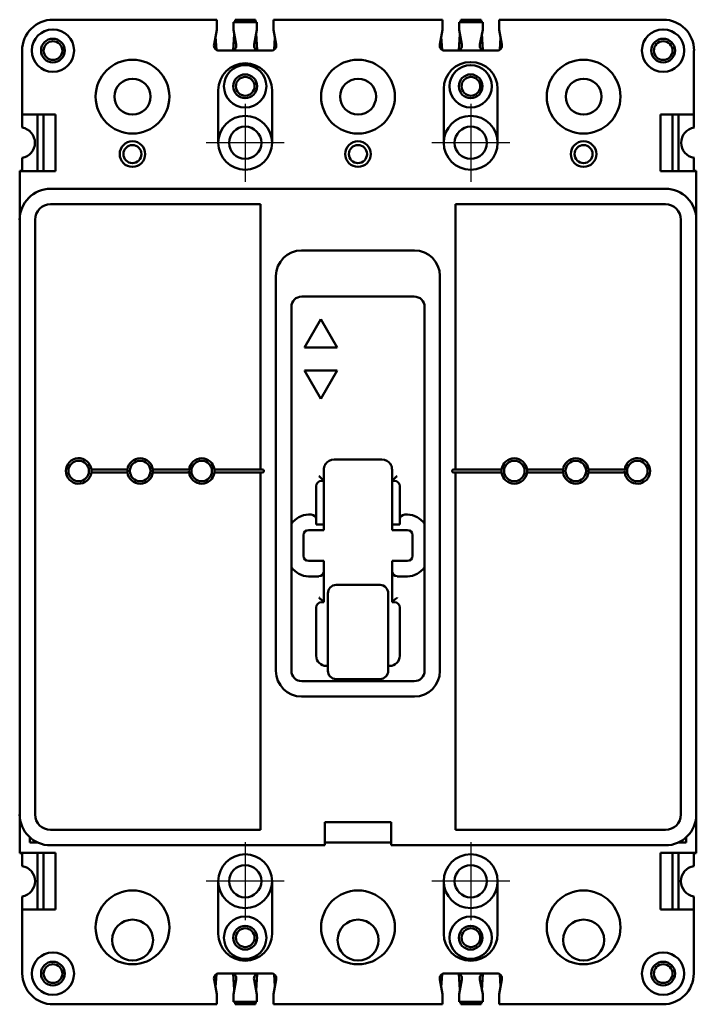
# Model space of a CAD drawing. Extents: x -35 to 70, y -133 to 19.
import ezdxf

# ---------------------------------------------------------------- set-up
doc = ezdxf.new("R2010")
doc.units = 0
doc.header["$LTSCALE"] = 1.111111
doc.header["$MEASUREMENT"] = 0
doc.layers.add('Center Mark (ANSI)', color=7, linetype='Continuous', lineweight=25)
doc.layers.add('Visible (ANSI)', color=7, linetype='Continuous', lineweight=50)

msp = doc.modelspace()

# ---------------------------------------------------------------- linework, layer by layer
at = {"layer": 'Center Mark (ANSI)', "linetype": 'Continuous'}
for p, q in [((0, 6.03), (0, -6.03)), ((34.92, 6.03), (34.92, -6.03)), ((6.03, 0), (-6.03, 0)), ((40.95, 0), (28.9, 0)), ((0, -108.27), (0, -120.33)), ((34.92, -108.27), (34.92, -120.33)), ((6.03, -114.3), (-6.03, -114.3)), ((40.95, -114.3), (28.9, -114.3))]:
    msp.add_line(p, q, dxfattribs=at)
at = {"layer": 'Visible (ANSI)'}
for p, q in [((-4.38, 19.05), (-29.77, 19.05)), ((-4.38, 18.24), (-4.38, 19.05)), ((-1.84, 18.67), (1.82, 18.67)), ((-1.84, 18.67), (-1.84, 17.86)), ((-1.6, 18.67), (-1.57, 19.05)), ((-1.57, 19.05), (1.57, 19.05)), ((1.6, 18.67), (1.57, 19.05)), ((1.82, 17.86), (1.82, 18.67)), ((30.57, 19.05), (4.36, 19.05)), ((4.36, 19.05), (4.36, 18.24)), ((30.57, 18.24), (30.57, 19.05)), ((33.11, 18.67), (36.77, 18.67)), ((33.11, 18.67), (33.11, 17.86)), ((33.35, 18.67), (33.38, 19.05)), ((33.38, 19.05), (36.53, 19.05)), ((36.55, 18.67), (36.53, 19.05)), ((36.77, 17.86), (36.77, 18.67)), ((64.72, 19.05), (39.31, 19.05)), ((39.31, 19.05), (39.31, 18.24)), ((-4.82, 15.21), (-4.38, 17.48)), ((-4.38, 18.24), (-4.38, 17.48)), ((-1.85, 14.34), (-1.71, 16.79)), ((-1.84, 17.86), (-1.84, 17.48)), ((-1.84, 17.48), (-1.4, 15.21)), ((1.38, 15.21), (1.82, 17.48)), ((1.85, 14.33), (1.7, 16.89)), ((1.82, 17.48), (1.82, 17.86)), ((4.36, 18.24), (4.36, 17.48)), ((4.36, 17.48), (4.8, 15.21)), ((30.57, 17.48), (30.13, 15.21)), ((30.57, 18.24), (30.57, 17.48)), ((33.1, 14.34), (33.24, 16.79)), ((33.11, 17.48), (33.11, 17.86)), ((33.55, 15.21), (33.11, 17.48)), ((36.77, 17.48), (36.33, 15.21)), ((36.8, 14.33), (36.65, 16.89)), ((36.77, 17.86), (36.77, 17.48)), ((39.31, 18.24), (39.31, 17.48)), ((39.75, 15.21), (39.31, 17.48)), ((-4.59, 16.39), (-4.47, 14.4)), ((4.59, 16.29), (4.48, 14.42)), ((30.36, 16.39), (30.48, 14.4)), ((39.54, 16.29), (39.43, 14.42)), ((-34.54, 14.27), (-34.54, 4.37)), ((4.02, 14.27), (-4.05, 14.27)), ((38.97, 14.27), (30.9, 14.27)), ((69.49, 4.37), (69.49, 14.27)), ((-4.18, 8.13), (-4.18, 0)), ((4.15, 0), (4.15, 8.13)), ((30.75, 8.33), (30.75, 0)), ((39.08, 0), (39.08, 8.33)), ((-34.54, 2.35), (-34.54, 4.37)), ((-34.54, 4.37), (-33.73, 4.37)), ((-33.73, 4.37), (-29.36, 4.37)), ((-32.16, -4.37), (-32.16, 4.37)), ((-31.23, -4.37), (-31.23, 4.37)), ((-29.36, 4.37), (-29.36, -4.37)), ((64.29, 4.37), (64.29, -4.37)), ((68.68, 4.37), (64.29, 4.37)), ((66.16, -4.37), (66.16, 4.37)), ((67.08, -4.37), (67.08, 4.37)), ((68.68, 4.37), (69.49, 4.37)), ((69.49, 2.35), (69.49, 4.37)), ((-34.54, -2.35), (-34.54, -4.37)), ((69.49, -4.37), (69.49, -2.35)), ((-34.92, -4.32), (-34.54, -4.32)), ((-34.92, -4.37), (-34.92, -4.32)), ((-34.92, -4.37), (-34.92, -11.91)), ((-34.11, -4.37), (-34.92, -4.37)), ((-29.36, -4.37), (-34.11, -4.37)), ((69.04, -4.37), (64.29, -4.37)), ((69.85, -4.37), (69.04, -4.37)), ((69.49, -4.32), (69.85, -4.32)), ((69.85, -4.32), (69.85, -4.37)), ((69.85, -11.91), (69.85, -4.37)), ((65.07, -7.14), (-30.15, -7.14)), ((2.37, -9.52), (-30.15, -9.52)), ((2.37, -50.55), (2.37, -9.52)), ((32.55, -9.52), (32.55, -50.55)), ((65.07, -9.52), (32.55, -9.52)), ((-34.92, -11.91), (-34.92, -103.96)), ((-32.54, -11.91), (-32.54, -103.96)), ((67.46, -103.96), (67.46, -11.91)), ((69.85, -103.96), (69.85, -11.91)), ((26.2, -16.66), (8.72, -16.66)), ((4.76, -20.62), (4.76, -81.76)), ((30.16, -81.76), (30.16, -20.62)), ((8.75, -23.8), (26.17, -23.8)), ((7.15, -81.74), (7.15, -25.4)), ((27.77, -25.4), (27.77, -81.74)), ((9.18, -31.67), (11.72, -27.28)), ((11.72, -27.28), (14.26, -31.67)), ((14.26, -31.67), (9.18, -31.67)), ((9.18, -35.23), (14.26, -35.23)), ((11.72, -39.62), (9.18, -35.23)), ((14.26, -35.23), (11.72, -39.62)), ((13.75, -49.02), (21.17, -49.02)), ((-18.23, -50.55), (-23.83, -50.55)), ((-23.83, -51.05), (-18.23, -51.05)), ((-8.71, -50.55), (-14.3, -50.55)), ((-14.3, -51.05), (-8.71, -51.05)), ((2.37, -50.55), (-4.78, -50.55)), ((-4.78, -51.05), (2.37, -51.05)), ((2.63, -50.55), (2.37, -50.55)), ((2.37, -51.05), (2.63, -51.05)), ((2.37, -106.35), (2.37, -51.05)), ((12.18, -52.32), (12.18, -50.6)), ((22.75, -50.6), (22.75, -52.32)), ((32.55, -50.55), (32.3, -50.55)), ((32.3, -51.05), (32.55, -51.05)), ((39.7, -50.55), (32.55, -50.55)), ((32.55, -51.05), (32.55, -106.35)), ((32.55, -51.05), (39.7, -51.05)), ((49.23, -50.55), (43.63, -50.55)), ((43.63, -51.05), (49.23, -51.05)), ((58.75, -50.55), (53.16, -50.55)), ((53.16, -51.05), (58.75, -51.05)), ((10.99, -58.32), (10.99, -53.14)), ((12.18, -52.32), (11.8, -51.94)), ((11.8, -52.32), (12.18, -52.32)), ((12.18, -59.08), (12.18, -52.32)), ((22.75, -52.32), (23.13, -51.94)), ((22.75, -52.32), (23.13, -52.32)), ((22.75, -59.08), (22.75, -52.32)), ((23.94, -53.14), (23.94, -58.32)), ((10.22, -57.56), (9.82, -57.56)), ((25.11, -57.56), (24.7, -57.56)), ((10.99, -58.32), (10.99, -59.08)), ((12.18, -59.08), (10.99, -59.08)), ((12.18, -59.08), (12.18, -59.94)), ((22.75, -59.08), (23.94, -59.08)), ((22.75, -59.08), (22.75, -59.94)), ((23.94, -58.32), (23.94, -59.08)), ((9, -60.76), (9, -63.91)), ((12.18, -59.94), (9.82, -59.94)), ((25.11, -59.94), (22.75, -59.94)), ((25.92, -63.91), (25.92, -60.76)), ((9.82, -64.72), (12.18, -64.72)), ((12.18, -66.34), (12.18, -64.72)), ((22.75, -66.34), (22.75, -64.72)), ((22.75, -64.72), (25.11, -64.72)), ((12.18, -71.12), (12.18, -66.34)), ((22.75, -66.34), (22.75, -71.12)), ((9.82, -67.11), (11.42, -67.11)), ((14.07, -68.44), (20.88, -68.44)), ((23.51, -67.11), (25.11, -67.11)), ((12.8, -69.79), (12.8, -75.76)), ((22.15, -75.76), (22.15, -69.79)), ((12.18, -71.12), (11.8, -70.74)), ((11.8, -71.12), (12.18, -71.12)), ((22.81, -71.12), (22.75, -71.12)), ((10.99, -79.4), (10.99, -71.93)), ((23.94, -71.93), (23.94, -79.4)), ((12.8, -75.76), (12.8, -81.73)), ((22.15, -81.73), (22.15, -75.76)), ((12.8, -80.98), (12.56, -80.98)), ((22.36, -80.98), (22.15, -80.98)), ((26.17, -83.34), (8.75, -83.34)), ((14.07, -83), (20.88, -83)), ((8.72, -85.72), (26.2, -85.72)), ((-34.92, -103.96), (-34.92, -109.93)), ((12.31, -107.92), (12.31, -105.16)), ((22.62, -105.16), (12.31, -105.16)), ((22.62, -107.92), (22.62, -105.16)), ((69.85, -109.93), (69.85, -103.96)), ((-30.15, -106.35), (2.37, -106.35)), ((32.55, -106.35), (65.07, -106.35)), ((-33.34, -107.52), (-33.34, -108.33)), ((12.31, -108.74), (12.31, -107.92)), ((22.62, -107.92), (22.62, -108.74)), ((68.26, -108.33), (68.26, -107.52)), ((-32.08, -108.33), (-33.34, -108.33)), ((-30.15, -108.74), (12.31, -108.74)), ((22.62, -108.33), (12.31, -108.33)), ((22.62, -108.74), (65.07, -108.74)), ((68.26, -108.33), (67, -108.33)), ((-34.92, -109.93), (-34.11, -109.93)), ((-34.92, -109.98), (-34.92, -109.93)), ((-34.52, -109.98), (-34.92, -109.98)), ((-34.52, -109.93), (-34.52, -111.95)), ((-34.11, -109.93), (-29.36, -109.93)), ((-32.16, -109.93), (-32.16, -118.67)), ((-31.23, -109.93), (-31.23, -118.67)), ((-29.36, -118.67), (-29.36, -109.93)), ((64.29, -118.67), (64.29, -109.93)), ((64.29, -109.93), (69.04, -109.93)), ((66.16, -109.93), (66.16, -118.67)), ((67.08, -109.93), (67.08, -118.67)), ((69.04, -109.93), (69.85, -109.93)), ((69.44, -111.95), (69.44, -109.93)), ((69.85, -109.98), (69.44, -109.98)), ((69.85, -109.93), (69.85, -109.98)), ((-4.18, -114.3), (-4.18, -122.43)), ((4.15, -122.43), (4.15, -114.3)), ((30.75, -114.3), (30.75, -122.43)), ((39.08, -122.43), (39.08, -114.3)), ((-34.52, -116.65), (-34.52, -118.67)), ((69.44, -116.65), (69.44, -118.67)), ((-33.71, -118.67), (-34.52, -118.67)), ((-34.52, -118.67), (-34.52, -128.57)), ((-33.71, -118.67), (-29.36, -118.67)), ((68.63, -118.67), (64.29, -118.67)), ((69.44, -118.67), (68.63, -118.67)), ((69.44, -128.57), (69.44, -118.67)), ((-4.82, -129.51), (-4.38, -131.78)), ((-4.59, -130.69), (-4.47, -128.7)), ((-4.05, -128.57), (4.02, -128.57)), ((-1.85, -128.64), (-1.71, -131.11)), ((-1.84, -131.81), (-1.4, -129.51)), ((1.37, -129.51), (1.82, -131.81)), ((1.85, -128.63), (1.7, -131.21)), ((4.36, -131.78), (4.8, -129.51)), ((4.59, -130.59), (4.48, -128.72)), ((30.57, -131.78), (30.13, -129.51)), ((30.36, -130.69), (30.48, -128.7)), ((30.9, -128.57), (38.97, -128.57)), ((33.1, -128.64), (33.24, -131.09)), ((33.55, -129.51), (33.11, -131.78)), ((36.77, -131.78), (36.33, -129.51)), ((36.8, -128.63), (36.65, -131.19)), ((39.75, -129.51), (39.31, -131.78)), ((39.54, -130.59), (39.43, -128.72)), ((-4.38, -132.54), (-4.38, -131.78)), ((-4.38, -133.35), (-4.38, -132.54)), ((-1.84, -132.16), (-1.84, -131.81)), ((-1.84, -132.16), (-1.84, -132.97)), ((1.82, -131.81), (1.82, -132.16)), ((1.82, -132.97), (1.82, -132.16)), ((4.36, -132.54), (4.36, -131.78)), ((4.36, -132.54), (4.36, -133.35)), ((30.57, -132.54), (30.57, -131.78)), ((30.57, -133.35), (30.57, -132.54)), ((33.11, -131.78), (33.11, -132.16)), ((33.11, -132.16), (33.11, -132.97)), ((36.77, -132.16), (36.77, -131.78)), ((36.77, -132.97), (36.77, -132.16)), ((39.31, -132.54), (39.31, -131.78)), ((39.31, -132.54), (39.31, -133.35)), ((-29.74, -133.35), (-4.38, -133.35)), ((1.82, -132.97), (-1.84, -132.97)), ((-1.6, -132.97), (-1.57, -133.35)), ((1.57, -133.35), (-1.57, -133.35)), ((1.6, -132.97), (1.57, -133.35)), ((4.36, -133.35), (30.57, -133.35)), ((36.77, -132.97), (33.11, -132.97)), ((33.35, -132.97), (33.38, -133.35)), ((36.53, -133.35), (33.38, -133.35)), ((36.55, -132.97), (36.53, -133.35)), ((39.31, -133.35), (64.67, -133.35))]:
    msp.add_line(p, q, dxfattribs=at)
for centre, radius in [((-29.78, 14.27), 3.28), ((64.71, 14.27), 3.28), ((-29.78, 14.27), 1.84), ((-29.77, 14.27), 1.45), ((64.71, 14.27), 1.84), ((64.72, 14.27), 1.45), ((-17.46, 7.14), 5.71), ((17.46, 7.14), 5.71), ((52.39, 7.14), 5.71), ((-0.01, 8.74), 3.28), ((34.91, 8.74), 3.28), ((-17.45, 7.14), 2.78), ((-0.01, 8.74), 1.84), ((0, 8.74), 1.45), ((17.48, 7.14), 2.78), ((34.91, 8.74), 1.84), ((34.95, 8.74), 1.45), ((52.4, 7.14), 2.78), ((0, 0), 2.5), ((34.92, 0), 2.5), ((-17.46, -1.75), 1.98), ((17.46, -1.75), 1.98), ((52.39, -1.75), 1.98), ((-17.46, -1.75), 1.4), ((17.46, -1.75), 1.4), ((52.39, -1.75), 1.4), ((-25.79, -50.8), 1.59), ((-16.27, -50.8), 1.59), ((-6.74, -50.8), 1.59), ((41.67, -50.8), 1.59), ((51.19, -50.8), 1.59), ((60.72, -50.8), 1.59), ((0, -114.3), 2.5), ((34.92, -114.3), 2.5), ((-17.46, -121.44), 5.71), ((17.46, -121.44), 5.71), ((52.39, -121.44), 5.71), ((-17.45, -123.41), 3.17), ((-0.01, -123.04), 3.28), ((17.48, -123.41), 3.17), ((34.91, -123.04), 3.28), ((52.4, -123.41), 3.17), ((-0.01, -123.04), 1.84), ((0, -123.04), 1.45), ((34.91, -123.04), 1.84), ((34.95, -123.04), 1.45), ((-29.78, -128.6), 3.28), ((64.71, -128.6), 3.28), ((-29.78, -128.6), 1.84), ((-29.77, -128.6), 1.45), ((64.71, -128.6), 1.84), ((64.72, -128.6), 1.45)]:
    msp.add_circle(centre, radius, dxfattribs=at)
for centre, radius, start, end in [((-29.77, 14.27), 4.78, 90, 180), ((64.72, 14.27), 4.78, 0, 90), ((-4.05, 15.06), 0.787, 169, 270), ((-2.17, 15.06), 0.787, 270, 11), ((2.15, 15.06), 0.787, 169, 270), ((4.02, 15.06), 0.787, 270, 11), ((30.9, 15.06), 0.787, 169, 270), ((32.78, 15.06), 0.787, 270, 11), ((37.1, 15.06), 0.787, 169, 270), ((38.97, 15.06), 0.787, 270, 11), ((-0.01, 8.13), 4.17, 0, 180), ((34.91, 8.33), 4.17, 0, 180), ((-0.01, 0), 4.17, 0, 180), ((34.91, 0), 4.17, 0, 180), ((-34.95, 0), 2.39, 279.8002, 80.1998), ((69.9, 0), 2.39, 99.8002, 260.1998), ((-0.01, 0), 4.17, 180, 0), ((34.91, 0), 4.17, 180, 0), ((-30.15, -11.91), 4.78, 90, 180), ((65.07, -11.91), 4.78, 0, 90), ((-30.15, -11.91), 2.39, 90, 180), ((65.07, -11.91), 2.39, 0, 90), ((8.72, -20.62), 3.96, 90, 180), ((26.2, -20.62), 3.96, 0, 90), ((8.75, -25.4), 1.6, 90, 180), ((26.17, -25.4), 1.6, 0, 90), ((-25.79, -50.8), 1.98, 7.3659, 352.6341), ((-16.27, -50.8), 1.98, 7.3659, 172.6341), ((-6.74, -50.8), 1.98, 7.3659, 172.6341), ((13.75, -50.6), 1.57, 150.5713, 180), ((13.75, -50.6), 1.57, 148.0677, 150.5713), ((13.75, -50.6), 1.57, 90, 148.0677), ((21.17, -50.6), 1.57, 31.9323, 90), ((21.17, -50.6), 1.57, 29.4287, 31.9323), ((21.17, -50.6), 1.57, 0, 29.4287), ((41.67, -50.8), 1.98, 7.3659, 172.6341), ((51.19, -50.8), 1.98, 7.3659, 172.6341), ((60.72, -50.8), 1.98, 187.3659, 172.6341), ((-25.79, -50.8), 1.98, 352.6341, 7.3659), ((-16.27, -50.8), 1.98, 172.6341, 187.3659), ((-16.27, -50.8), 1.98, 187.3659, 352.6341), ((-16.27, -50.8), 1.98, 352.6341, 7.3659), ((-6.74, -50.8), 1.98, 172.6341, 187.3659), ((-6.74, -50.8), 1.98, 187.3659, 352.6341), ((-6.74, -50.8), 1.98, 352.6341, 7.3659), ((2.63, -50.8), 0.254, 270, 90), ((32.3, -50.8), 0.254, 90, 270), ((41.67, -50.8), 1.98, 172.6341, 187.3659), ((41.67, -50.8), 1.98, 187.3659, 352.6341), ((41.67, -50.8), 1.98, 352.6341, 7.3659), ((51.19, -50.8), 1.98, 172.6341, 187.3659), ((51.19, -50.8), 1.98, 187.3659, 352.6341), ((51.19, -50.8), 1.98, 352.6341, 7.3659), ((60.72, -50.8), 1.98, 172.6341, 187.3659), ((11.8, -53.14), 0.813, 90, 180), ((23.13, -53.14), 0.813, 0, 90), ((9.82, -60.76), 3.2, 90, 146.4427), ((10.22, -58.32), 0.762, 0, 90), ((24.7, -58.32), 0.762, 90, 180), ((25.11, -60.76), 3.2, 33.5573, 90), ((9.82, -60.76), 0.813, 90, 180), ((25.11, -60.76), 0.813, 0, 90), ((9.82, -63.91), 0.813, 180, 270), ((25.11, -63.91), 0.813, 270, 0), ((9.82, -63.91), 3.2, 213.5573, 270), ((11.42, -66.34), 0.762, 270, 0), ((23.51, -66.34), 0.762, 180, 270), ((25.11, -63.91), 3.2, 270, 326.4427), ((11.8, -71.93), 0.813, 90, 180), ((23.13, -71.93), 0.813, 0, 90), ((12.56, -79.4), 1.57, 180, 270), ((22.36, -79.4), 1.57, 270, 0), ((8.72, -81.76), 3.96, 180, 270), ((8.75, -81.74), 1.6, 180, 270), ((14.07, -81.73), 1.27, 180, 270), ((20.88, -81.73), 1.27, 270, 0), ((26.17, -81.74), 1.6, 270, 0), ((26.2, -81.76), 3.96, 270, 0), ((-30.15, -103.96), 4.78, 180, 270), ((-30.15, -103.96), 2.39, 180, 270), ((65.07, -103.96), 4.78, 270, 0), ((65.07, -103.96), 2.39, 270, 0), ((-0.01, -114.3), 4.17, 0, 180), ((34.91, -114.3), 4.17, 0, 180), ((-34.94, -114.3), 2.39, 280.1096, 79.8904), ((69.86, -114.3), 2.39, 100.1096, 259.8904), ((-0.01, -114.3), 4.17, 180, 0), ((34.91, -114.3), 4.17, 180, 0), ((-0.01, -122.43), 4.17, 180, 0), ((34.91, -122.43), 4.17, 180, 0), ((-29.74, -128.57), 4.78, 180, 270), ((-4.05, -129.36), 0.787, 90, 191), ((-2.17, -129.36), 0.787, 349, 90), ((2.14, -129.36), 0.787, 90, 191), ((4.02, -129.36), 0.787, 349, 90), ((30.9, -129.36), 0.787, 90, 191), ((32.78, -129.36), 0.787, 349, 90), ((37.1, -129.36), 0.787, 90, 191), ((38.97, -129.36), 0.787, 349, 90), ((64.67, -128.57), 4.78, 270, 0)]:
    msp.add_arc(centre, radius, start, end, dxfattribs=at)
for centre, start_param, end_param in [((14.07, -69.79), 0, 1.570796), ((20.88, -69.79), 4.712389, 6.283185)]:
    msp.add_ellipse(centre, major_axis=(0, 1.36), ratio=0.936869, start_param=start_param, end_param=end_param, dxfattribs=at)
for points, knots in [([(12.38, -49.82), (12.38, -49.82), (12.38, -49.82), (12.38, -49.79), (12.38, -49.77), (12.38, -49.74), (12.38, -49.72), (12.38, -49.71)], [-0.26050694, -0.26050694, -0.26050694, -0.26050694, -0.24955806, -0.24955806, -0.23685701, -0.23685701, -0.22982079, -0.22982079, -0.22982079, -0.22982079]), ([(12.38, -49.71), (12.38, -49.71), (12.39, -49.71), (12.42, -49.73), (12.43, -49.75), (12.42, -49.76)], [0.20944282, 0.20944282, 0.20944282, 0.20944282, 0.21089107, 0.21089107, 0.23846018, 0.23846018, 0.23846018, 0.23846018]), ([(22.51, -49.76), (22.5, -49.75), (22.51, -49.73), (22.54, -49.71), (22.54, -49.71), (22.54, -49.71)], [0.2356599, 0.2356599, 0.2356599, 0.2356599, 0.26322901, 0.26322901, 0.26467726, 0.26467726, 0.26467726, 0.26467726]), ([(22.54, -49.71), (22.54, -49.72), (22.54, -49.74), (22.54, -49.77), (22.54, -49.79), (22.54, -49.82), (22.54, -49.82), (22.54, -49.82)], [0.22982079, 0.22982079, 0.22982079, 0.22982079, 0.23685701, 0.23685701, 0.24955806, 0.24955806, 0.26050694, 0.26050694, 0.26050694, 0.26050694]), ([(11.8, -51.94), (11.76, -51.91), (11.72, -51.87), (11.68, -51.83), (11.64, -51.79), (11.6, -51.76), (11.55, -51.72), (11.51, -51.68), (11.46, -51.65), (11.42, -51.61)], [0, 0, 0, 0, 0.333333, 0.333333, 0.333333, 0.666667, 0.666667, 0.666667, 1, 1, 1, 1]), ([(23.13, -51.94), (23.16, -51.91), (23.2, -51.87), (23.24, -51.83), (23.28, -51.79), (23.33, -51.76), (23.37, -51.72), (23.41, -51.68), (23.46, -51.65), (23.51, -51.61)], [0, 0, 0, 0, 0.333333, 0.333333, 0.333333, 0.666667, 0.666667, 0.666667, 1, 1, 1, 1]), ([(11.8, -70.74), (11.76, -70.7), (11.72, -70.67), (11.68, -70.63), (11.64, -70.59), (11.6, -70.55), (11.55, -70.52), (11.51, -70.48), (11.46, -70.44), (11.42, -70.4)], [0, 0, 0, 0, 0.333333, 0.333333, 0.333333, 0.666667, 0.666667, 0.666667, 1, 1, 1, 1]), ([(22.81, -71.12), (22.81, -71.11), (22.82, -71.1), (22.86, -71.04), (22.91, -70.97), (23.05, -70.81), (23.13, -70.73), (23.31, -70.57), (23.4, -70.49), (23.51, -70.41), (23.51, -70.41), (23.51, -70.4)], [-0.1176928, -0.1176928, -0.1176928, -0.1176928, -0.1119701, -0.1119701, -0.075275, -0.075275, -0.0383468, -0.0383468, 0, 0, 0.0004661, 0.0004661, 0.0004661, 0.0004661])]:
    msp.add_open_spline(points, degree=3, knots=knots, dxfattribs=at)
msp.add_open_spline([(22.81, -71.12), (22.84, -71.12), (22.92, -71.12), (23.02, -71.12), (23.09, -71.12), (23.13, -71.12)], degree=3, dxfattribs=at)

doc.saveas('drawing.dxf')
